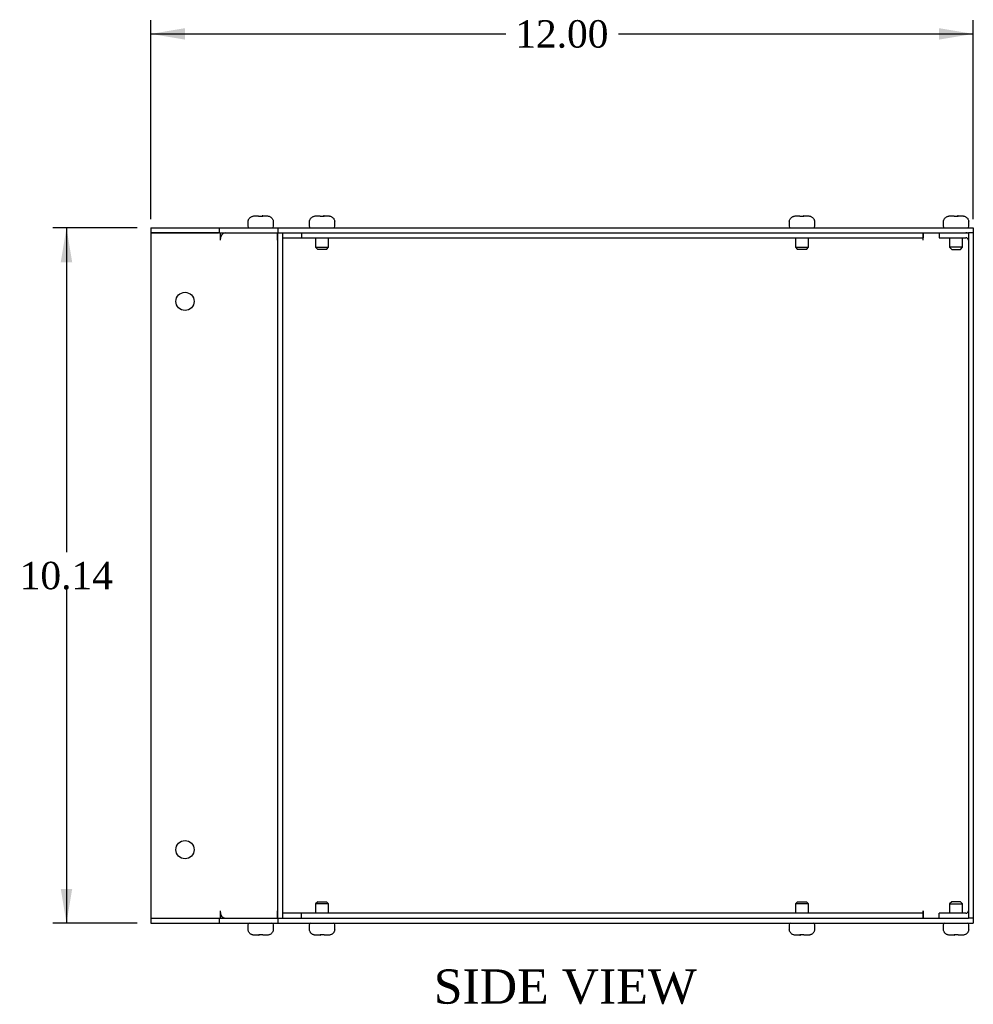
# Model space of a CAD drawing. Header units: inches. Extents: x 0.2 to 77.9, y -0.5 to 51.8.
# Tile 3 of 6: x 37.4 to 51.4, y 18.6 to 33. Entities that reach past the tile are written whole.
import ezdxf
from ezdxf.enums import TextEntityAlignment as Align

# ---------------------------------------------------------------- set-up
doc = ezdxf.new("R2010")
doc.units = ezdxf.units.IN
doc.header["$MEASUREMENT"] = 0
for name, color, linetype in [('COM55548-5', 7, 'Continuous'), ('COM55549-5', 7, 'Continuous'), ('COM55550-5', 7, 'Continuous'), ('Default', 7, 'Continuous'), ('SCS19491', 7, 'Continuous')]:
    doc.layers.add(name, color=color, linetype=linetype)
doc.styles.add('SEACAD_Times_New_Roman', font='times.ttf')
doc.dimstyles.new('HAMMOND_(STH_-_66x44)', dxfattribs={"dimtxt": 0.4, "dimasz": 0.5, "dimexe": 0.2, "dimexo": 0.2, "dimgap": 0.1, "dimtad": 0, "dimtih": 1, "dimtoh": 1, "dimzin": 0, "dimdsep": 46, "dimtxsty": 'SEACAD_Times_New_Roman', "dimblk1": '_SE_FILLED', "dimblk2": '_SE_FILLED', "dimsah": 1, "dimcen": 0.2, "dimadec": 0, "dimazin": 0, "dimtfac": 0.8, "dimtofl": 0, "dimtmove": 0, "dimatfit": 3, "dimfxl": 1, "dimtolj": 1, "dimtzin": 0, "dimarcsym": 0})

# ---------------------------------------------------------------- blocks, each defined once
blk = doc.blocks.new('SE4')
at = {"layer": 'COM55548-5', "color": 7, "linetype": 'Continuous'}
for p, q in [((39.351, 29.923), (40.351, 29.923)), ((39.351, 29.923), (39.351, 29.851)), ((40.351, 29.923), (41.207, 29.923)), ((40.351, 29.923), (40.351, 29.851)), ((41.207, 29.923), (51.351, 29.923)), ((41.207, 29.923), (41.207, 29.851)), ((51.351, 29.923), (51.351, 29.851)), ((39.351, 29.851), (40.337, 29.851)), ((40.356, 29.851), (41.202, 29.851)), ((41.207, 29.851), (41.207, 29.851)), ((41.279, 29.851), (51.279, 29.851)), ((39.351, 19.851), (40.337, 19.851)), ((39.351, 19.851), (39.351, 19.779)), ((40.351, 19.851), (40.351, 19.779)), ((40.356, 19.851), (41.202, 19.851)), ((41.207, 19.851), (41.207, 19.851)), ((41.207, 19.851), (41.207, 19.779)), ((41.279, 19.851), (51.279, 19.851)), ((51.351, 19.851), (51.351, 19.779)), ((39.351, 19.779), (40.351, 19.779)), ((40.351, 19.779), (41.207, 19.779)), ((41.207, 19.779), (51.351, 19.779))]:
    blk.add_line(p, q, dxfattribs=at)
at = {"layer": 'COM55549-5', "color": 7, "linetype": 'Continuous'}
for p, q in [((40.337, 29.851), (39.351, 29.851)), ((39.351, 29.851), (39.351, 19.851)), ((40.356, 29.851), (40.337, 29.851)), ((40.363, 29.851), (40.363, 29.743)), ((40.363, 29.743), (40.363, 29.743)), ((40.414, 29.851), (40.414, 29.844)), ((41.196, 29.851), (41.196, 29.743)), ((41.196, 29.743), (41.196, 29.743)), ((41.207, 29.851), (41.202, 29.851)), ((41.207, 29.851), (41.279, 29.851)), ((41.207, 19.851), (41.207, 29.851)), ((41.279, 19.851), (41.279, 29.851)), ((41.279, 29.779), (41.55, 29.779)), ((41.55, 29.851), (41.55, 29.779)), ((39.351, 19.851), (40.337, 19.851)), ((40.337, 19.851), (40.356, 19.851)), ((40.363, 19.959), (40.363, 19.851)), ((40.363, 19.959), (40.363, 19.959)), ((40.414, 19.857), (40.414, 19.851)), ((41.196, 19.959), (41.196, 19.959)), ((41.196, 19.959), (41.196, 19.851)), ((41.202, 19.851), (41.207, 19.851)), ((41.207, 19.851), (41.279, 19.851)), ((41.55, 19.923), (41.279, 19.923)), ((41.55, 19.851), (41.55, 19.923))]:
    blk.add_line(p, q, dxfattribs=at)
for centre in [(39.851, 28.851), (39.851, 20.851)]:
    blk.add_circle(centre, 0.133, dxfattribs=at)
for centre, major_axis, start_param, end_param in [((40.439, 29.743), (0, -0.108), 3.141593, 4.712389), ((41.273, 29.743), (0, 0.108), 1.532608, 1.570796), ((40.439, 19.959), (0, -0.108), 4.712389, 6.283185), ((41.273, 19.959), (0, 0.108), 1.570796, 1.608984)]:
    blk.add_ellipse(centre, major_axis=major_axis, ratio=0.707107, start_param=start_param, end_param=end_param, dxfattribs=at)
at = {"layer": 'COM55550-5', "color": 7, "linetype": 'Continuous'}
for p, q in [((41.55, 29.779), (50.618, 29.779)), ((50.618, 29.743), (50.618, 29.851)), ((50.618, 29.851), (50.618, 29.779)), ((50.618, 29.743), (50.618, 29.779)), ((50.618, 29.743), (50.618, 29.743)), ((50.851, 29.851), (50.851, 29.779)), ((50.851, 29.779), (51.243, 29.779)), ((51.279, 29.851), (51.279, 19.851)), ((51.351, 29.851), (51.279, 29.851)), ((51.351, 29.851), (51.351, 19.851)), ((50.618, 19.923), (41.55, 19.923)), ((50.618, 19.959), (50.618, 19.851)), ((50.618, 19.959), (50.618, 19.959)), ((50.618, 19.923), (50.618, 19.959)), ((50.618, 19.851), (50.618, 19.923)), ((50.851, 19.851), (50.851, 19.923)), ((51.243, 19.923), (50.851, 19.923)), ((51.351, 19.851), (51.279, 19.851))]:
    blk.add_line(p, q, dxfattribs=at)
for centre, radius, start, end in [((51.243, 29.743), 0.108, 70.5288, 90), ((51.243, 29.743), 0.036, 0, 90), ((51.243, 19.959), 0.036, 270, 0), ((51.243, 19.959), 0.108, 270, 289.4712)]:
    blk.add_arc(centre, radius, start, end, dxfattribs=at)
at = {"layer": 'SCS19491', "color": 7, "linetype": 'Continuous'}
for p, q in [((40.863, 30.098), (40.924, 30.098)), ((40.926, 30.093), (40.985, 30.094)), ((40.98, 30.098), (40.977, 30.098)), ((40.982, 30.098), (40.98, 30.098)), ((40.984, 30.098), (40.982, 30.098)), ((40.984, 30.098), (41.048, 30.098)), ((40.985, 30.094), (40.984, 30.098)), ((41.758, 30.098), (41.82, 30.098)), ((41.821, 30.093), (41.881, 30.094)), ((41.875, 30.098), (41.872, 30.098)), ((41.877, 30.098), (41.875, 30.098)), ((41.88, 30.098), (41.877, 30.098)), ((41.88, 30.098), (41.944, 30.098)), ((41.881, 30.094), (41.88, 30.098)), ((48.758, 30.098), (48.82, 30.098)), ((48.821, 30.093), (48.881, 30.094)), ((48.875, 30.098), (48.872, 30.098)), ((48.877, 30.098), (48.875, 30.098)), ((48.88, 30.098), (48.877, 30.098)), ((48.88, 30.098), (48.944, 30.098)), ((48.881, 30.094), (48.88, 30.098)), ((51.008, 30.098), (51.07, 30.098)), ((51.071, 30.093), (51.131, 30.094)), ((51.125, 30.098), (51.122, 30.098)), ((51.127, 30.098), (51.125, 30.098)), ((51.13, 30.098), (51.127, 30.098)), ((51.13, 30.098), (51.194, 30.098)), ((51.131, 30.094), (51.13, 30.098)), ((40.768, 30.008), (40.768, 29.948)), ((40.772, 30.023), (40.769, 30.023)), ((41.139, 30.023), (41.142, 30.023)), ((41.143, 29.948), (41.143, 30.008)), ((41.663, 30.008), (41.663, 29.948)), ((41.667, 30.023), (41.664, 30.023)), ((42.035, 30.023), (42.037, 30.023)), ((42.038, 29.948), (42.038, 30.008)), ((48.663, 30.008), (48.663, 29.948)), ((48.667, 30.023), (48.664, 30.023)), ((49.035, 30.023), (49.037, 30.023)), ((49.038, 29.948), (49.038, 30.008)), ((50.913, 30.008), (50.913, 29.948)), ((50.917, 30.023), (50.914, 30.023)), ((51.285, 30.023), (51.287, 30.023)), ((51.288, 29.948), (51.288, 30.008)), ((41.756, 29.779), (41.756, 29.64)), ((41.946, 29.64), (41.946, 29.779)), ((48.756, 29.779), (48.756, 29.64)), ((48.946, 29.64), (48.946, 29.779)), ((51.006, 29.779), (51.006, 29.64)), ((51.196, 29.64), (51.196, 29.779)), ((41.756, 29.64), (41.946, 29.64)), ((41.756, 29.64), (41.786, 29.61)), ((41.916, 29.61), (41.786, 29.61)), ((41.916, 29.61), (41.946, 29.64)), ((48.756, 29.64), (48.946, 29.64)), ((48.756, 29.64), (48.786, 29.61)), ((48.916, 29.61), (48.786, 29.61)), ((48.916, 29.61), (48.946, 29.64)), ((51.196, 29.64), (51.006, 29.64)), ((51.006, 29.64), (51.036, 29.61)), ((51.036, 29.61), (51.166, 29.61)), ((51.166, 29.61), (51.196, 29.64)), ((41.786, 20.091), (41.756, 20.061)), ((41.946, 20.061), (41.756, 20.061)), ((41.756, 20.061), (41.756, 19.923)), ((41.786, 20.091), (41.916, 20.091)), ((41.946, 20.061), (41.916, 20.091)), ((41.946, 19.923), (41.946, 20.061)), ((48.786, 20.091), (48.756, 20.061)), ((48.946, 20.061), (48.756, 20.061)), ((48.756, 20.061), (48.756, 19.923)), ((48.786, 20.091), (48.916, 20.091)), ((48.946, 20.061), (48.916, 20.091)), ((48.946, 19.923), (48.946, 20.061)), ((51.036, 20.091), (51.006, 20.061)), ((51.006, 20.061), (51.196, 20.061)), ((51.006, 20.061), (51.006, 19.923)), ((51.166, 20.091), (51.036, 20.091)), ((51.196, 20.061), (51.166, 20.091)), ((51.196, 19.923), (51.196, 20.061)), ((40.768, 19.754), (40.768, 19.694)), ((41.143, 19.694), (41.143, 19.754)), ((41.663, 19.754), (41.663, 19.694)), ((42.038, 19.694), (42.038, 19.754)), ((48.663, 19.754), (48.663, 19.694)), ((49.038, 19.694), (49.038, 19.754)), ((50.913, 19.754), (50.913, 19.694)), ((51.288, 19.694), (51.288, 19.754)), ((40.772, 19.679), (40.769, 19.679)), ((40.927, 19.604), (40.863, 19.604)), ((40.985, 19.608), (40.926, 19.607)), ((40.926, 19.607), (40.927, 19.604)), ((40.927, 19.604), (40.929, 19.604)), ((40.929, 19.604), (40.931, 19.604)), ((40.931, 19.604), (40.934, 19.604)), ((41.048, 19.604), (40.987, 19.604)), ((41.139, 19.679), (41.142, 19.679)), ((41.667, 19.679), (41.664, 19.679)), ((41.822, 19.604), (41.758, 19.604)), ((41.881, 19.608), (41.821, 19.607)), ((41.821, 19.607), (41.822, 19.604)), ((41.822, 19.604), (41.824, 19.604)), ((41.824, 19.604), (41.827, 19.604)), ((41.827, 19.604), (41.829, 19.604)), ((41.944, 19.604), (41.882, 19.604)), ((42.035, 19.679), (42.037, 19.679)), ((48.667, 19.679), (48.664, 19.679)), ((48.822, 19.604), (48.758, 19.604)), ((48.881, 19.608), (48.821, 19.607)), ((48.821, 19.607), (48.822, 19.604)), ((48.822, 19.604), (48.824, 19.604)), ((48.824, 19.604), (48.827, 19.604)), ((48.827, 19.604), (48.829, 19.604)), ((48.944, 19.604), (48.882, 19.604)), ((49.035, 19.679), (49.037, 19.679)), ((50.917, 19.679), (50.914, 19.679)), ((51.072, 19.604), (51.008, 19.604)), ((51.131, 19.608), (51.071, 19.607)), ((51.071, 19.607), (51.072, 19.604)), ((51.072, 19.604), (51.074, 19.604)), ((51.074, 19.604), (51.077, 19.604)), ((51.077, 19.604), (51.079, 19.604)), ((51.194, 19.604), (51.132, 19.604)), ((51.285, 19.679), (51.287, 19.679))]:
    blk.add_line(p, q, dxfattribs=at)
for centre, radius, start, end in [((40.858, 30.008), 0.09, 170.4059, 180), ((40.793, 29.948), 0.025, 180, 270), ((41.118, 29.948), 0.025, 270, 0), ((41.053, 30.008), 0.09, 0, 9.5941), ((41.753, 30.008), 0.09, 170.4059, 180), ((41.688, 29.948), 0.025, 180, 270), ((42.013, 29.948), 0.025, 270, 0), ((41.948, 30.008), 0.09, 0, 9.5941), ((48.753, 30.008), 0.09, 170.4059, 180), ((48.688, 29.948), 0.025, 180, 270), ((49.013, 29.948), 0.025, 270, 0), ((48.948, 30.008), 0.09, 0, 9.5941), ((51.003, 30.008), 0.09, 170.4059, 180), ((50.938, 29.948), 0.025, 180, 270), ((51.263, 29.948), 0.025, 270, 0), ((51.198, 30.008), 0.09, 0, 9.5941), ((40.793, 19.754), 0.025, 90, 180), ((40.858, 19.694), 0.09, 180, 189.5941), ((41.118, 19.754), 0.025, 0, 90), ((41.053, 19.694), 0.09, 350.4059, 0), ((41.688, 19.754), 0.025, 90, 180), ((41.753, 19.694), 0.09, 180, 189.5941), ((42.013, 19.754), 0.025, 0, 90), ((41.948, 19.694), 0.09, 350.4059, 0), ((48.688, 19.754), 0.025, 90, 180), ((48.753, 19.694), 0.09, 180, 189.5941), ((49.013, 19.754), 0.025, 0, 90), ((48.948, 19.694), 0.09, 350.4059, 0), ((50.938, 19.754), 0.025, 90, 180), ((51.003, 19.694), 0.09, 180, 189.5941), ((51.263, 19.754), 0.025, 0, 90), ((51.198, 19.694), 0.09, 350.4059, 0)]:
    blk.add_arc(centre, radius, start, end, dxfattribs=at)
for points in [[(40.772, 30.023), (40.773, 30.028), (40.774, 30.033), (40.778, 30.043), (40.78, 30.048), (40.785, 30.057), (40.788, 30.062), (40.795, 30.07), (40.799, 30.073), (40.808, 30.08), (40.812, 30.083), (40.821, 30.088), (40.826, 30.09), (40.836, 30.094), (40.842, 30.095), (40.852, 30.097), (40.857, 30.098), (40.863, 30.098)], [(41.048, 30.098), (41.054, 30.098), (41.059, 30.097), (41.07, 30.095), (41.075, 30.094), (41.085, 30.091), (41.09, 30.088), (41.099, 30.083), (41.103, 30.08), (41.112, 30.073), (41.116, 30.07), (41.123, 30.061), (41.126, 30.057), (41.131, 30.048), (41.133, 30.043), (41.137, 30.033), (41.138, 30.028), (41.139, 30.023)], [(41.667, 30.023), (41.668, 30.028), (41.669, 30.033), (41.673, 30.043), (41.675, 30.048), (41.681, 30.057), (41.684, 30.062), (41.691, 30.07), (41.694, 30.073), (41.703, 30.08), (41.707, 30.083), (41.717, 30.088), (41.721, 30.09), (41.732, 30.094), (41.737, 30.095), (41.747, 30.097), (41.753, 30.098), (41.758, 30.098)], [(41.944, 30.098), (41.949, 30.098), (41.954, 30.097), (41.965, 30.095), (41.97, 30.094), (41.98, 30.091), (41.985, 30.088), (41.994, 30.083), (41.999, 30.08), (42.007, 30.073), (42.011, 30.07), (42.018, 30.061), (42.021, 30.057), (42.026, 30.048), (42.029, 30.043), (42.032, 30.033), (42.034, 30.028), (42.035, 30.023)], [(48.667, 30.023), (48.668, 30.028), (48.669, 30.033), (48.673, 30.043), (48.675, 30.048), (48.681, 30.057), (48.684, 30.062), (48.691, 30.07), (48.694, 30.073), (48.703, 30.08), (48.707, 30.083), (48.717, 30.088), (48.721, 30.09), (48.732, 30.094), (48.737, 30.095), (48.747, 30.097), (48.753, 30.098), (48.758, 30.098)], [(48.944, 30.098), (48.949, 30.098), (48.954, 30.097), (48.965, 30.095), (48.97, 30.094), (48.98, 30.091), (48.985, 30.088), (48.994, 30.083), (48.999, 30.08), (49.007, 30.073), (49.011, 30.07), (49.018, 30.061), (49.021, 30.057), (49.026, 30.048), (49.029, 30.043), (49.032, 30.033), (49.034, 30.028), (49.035, 30.023)], [(50.917, 30.023), (50.918, 30.028), (50.919, 30.033), (50.923, 30.043), (50.925, 30.048), (50.931, 30.057), (50.934, 30.062), (50.941, 30.07), (50.944, 30.073), (50.953, 30.08), (50.957, 30.083), (50.967, 30.088), (50.971, 30.09), (50.982, 30.094), (50.987, 30.095), (50.997, 30.097), (51.003, 30.098), (51.008, 30.098)], [(51.194, 30.098), (51.199, 30.098), (51.204, 30.097), (51.215, 30.095), (51.22, 30.094), (51.23, 30.091), (51.235, 30.088), (51.244, 30.083), (51.249, 30.08), (51.257, 30.073), (51.261, 30.07), (51.268, 30.061), (51.271, 30.057), (51.276, 30.048), (51.279, 30.043), (51.282, 30.033), (51.284, 30.028), (51.285, 30.023)], [(40.863, 19.604), (40.857, 19.604), (40.852, 19.604), (40.841, 19.606), (40.836, 19.607), (40.826, 19.611), (40.821, 19.613), (40.812, 19.618), (40.808, 19.621), (40.799, 19.628), (40.795, 19.631), (40.788, 19.64), (40.785, 19.644), (40.78, 19.653), (40.778, 19.658), (40.774, 19.668), (40.773, 19.673), (40.772, 19.679)], [(41.139, 19.679), (41.138, 19.673), (41.137, 19.668), (41.133, 19.658), (41.131, 19.653), (41.126, 19.644), (41.123, 19.64), (41.116, 19.631), (41.112, 19.628), (41.103, 19.621), (41.099, 19.618), (41.09, 19.613), (41.085, 19.611), (41.075, 19.607), (41.069, 19.606), (41.059, 19.604), (41.054, 19.604), (41.048, 19.604)], [(41.758, 19.604), (41.753, 19.604), (41.747, 19.604), (41.737, 19.606), (41.732, 19.607), (41.721, 19.611), (41.717, 19.613), (41.707, 19.618), (41.703, 19.621), (41.695, 19.628), (41.691, 19.631), (41.684, 19.64), (41.681, 19.644), (41.675, 19.653), (41.673, 19.658), (41.669, 19.668), (41.668, 19.673), (41.667, 19.679)], [(42.035, 19.679), (42.034, 19.673), (42.032, 19.668), (42.029, 19.658), (42.026, 19.653), (42.021, 19.644), (42.018, 19.64), (42.011, 19.631), (42.007, 19.628), (41.999, 19.621), (41.994, 19.618), (41.985, 19.613), (41.98, 19.611), (41.97, 19.607), (41.965, 19.606), (41.954, 19.604), (41.949, 19.604), (41.944, 19.604)], [(48.758, 19.604), (48.753, 19.604), (48.747, 19.604), (48.737, 19.606), (48.732, 19.607), (48.721, 19.611), (48.717, 19.613), (48.707, 19.618), (48.703, 19.621), (48.695, 19.628), (48.691, 19.631), (48.684, 19.64), (48.681, 19.644), (48.675, 19.653), (48.673, 19.658), (48.669, 19.668), (48.668, 19.673), (48.667, 19.679)], [(49.035, 19.679), (49.034, 19.673), (49.032, 19.668), (49.029, 19.658), (49.026, 19.653), (49.021, 19.644), (49.018, 19.64), (49.011, 19.631), (49.007, 19.628), (48.999, 19.621), (48.994, 19.618), (48.985, 19.613), (48.98, 19.611), (48.97, 19.607), (48.965, 19.606), (48.954, 19.604), (48.949, 19.604), (48.944, 19.604)], [(51.008, 19.604), (51.003, 19.604), (50.997, 19.604), (50.987, 19.606), (50.982, 19.607), (50.971, 19.611), (50.967, 19.613), (50.957, 19.618), (50.953, 19.621), (50.945, 19.628), (50.941, 19.631), (50.934, 19.64), (50.931, 19.644), (50.925, 19.653), (50.923, 19.658), (50.919, 19.668), (50.918, 19.673), (50.917, 19.679)], [(51.285, 19.679), (51.284, 19.673), (51.282, 19.668), (51.279, 19.658), (51.276, 19.653), (51.271, 19.644), (51.268, 19.64), (51.261, 19.631), (51.257, 19.628), (51.249, 19.621), (51.244, 19.618), (51.235, 19.613), (51.23, 19.611), (51.22, 19.607), (51.215, 19.606), (51.204, 19.604), (51.199, 19.604), (51.194, 19.604)]]:
    blk.add_open_spline(points, degree=3, knots=[0, 0, 0, 0, 0.125, 0.125, 0.25, 0.25, 0.375, 0.375, 0.5, 0.5, 0.625, 0.625, 0.75, 0.75, 0.875, 0.875, 1, 1, 1, 1], dxfattribs=at)
for points in [[(40.924, 30.098), (40.925, 30.098), (40.925, 30.096), (40.926, 30.093)], [(41.82, 30.098), (41.82, 30.098), (41.82, 30.096), (41.821, 30.093)], [(48.82, 30.098), (48.82, 30.098), (48.82, 30.096), (48.821, 30.093)], [(51.07, 30.098), (51.07, 30.098), (51.07, 30.096), (51.071, 30.093)], [(40.987, 19.604), (40.986, 19.604), (40.986, 19.605), (40.985, 19.608)], [(41.882, 19.604), (41.881, 19.604), (41.881, 19.605), (41.881, 19.608)], [(48.882, 19.604), (48.881, 19.604), (48.881, 19.605), (48.881, 19.608)], [(51.132, 19.604), (51.131, 19.604), (51.131, 19.605), (51.131, 19.608)]]:
    blk.add_open_spline(points, degree=3, dxfattribs=at)
blk = doc.blocks.new('DMBLK8146')
at = {"layer": 'Default', "linetype": 'Continuous', "transparency": 16777216}
for points in [[(39.851, 32.838), (39.351, 32.754), (39.851, 32.671)], [(50.851, 32.838), (50.851, 32.671), (51.351, 32.754)]]:
    blk.add_hatch(color=7, dxfattribs=at).paths.add_polyline_path(points)
at = {"layer": 'Default', "color": 7, "linetype": 'Continuous', "transparency": 16777216}
for p, q in [((39.351, 30.051), (39.351, 32.954)), ((51.351, 30.051), (51.351, 32.954)), ((39.351, 32.754), (44.529, 32.754)), ((46.173, 32.754), (51.351, 32.754))]:
    blk.add_line(p, q, dxfattribs=at)
at = {"layer": 'Default', "color": 7, "linetype": 'Continuous', "transparency": 16777216, "style": 'SEACAD_Times_New_Roman'}
blk.add_text('12.00', height=0.4, dxfattribs=at).set_placement((44.669, 32.954), align=Align.TOP_LEFT)
blk = doc.blocks.new('_SE_FILLED')
at = {"color": 0}
blk.add_line((0, 0), (-1, 0), dxfattribs=at)
blk.add_solid([(0, 0), (-1, -0.1665), (-1, 0.1665), (0, 0)], dxfattribs=at)
blk = doc.blocks.new('DMBLK8147')
at = {"layer": 'Default', "linetype": 'Continuous', "transparency": 16777216}
for points in [[(38.038, 29.423), (38.205, 29.423), (38.121, 29.923)], [(38.038, 20.279), (38.121, 19.779), (38.205, 20.279)]]:
    blk.add_hatch(color=7, dxfattribs=at).paths.add_polyline_path(points)
at = {"layer": 'Default', "color": 7, "linetype": 'Continuous', "transparency": 16777216}
for p, q in [((39.151, 29.923), (37.921, 29.923)), ((38.121, 29.923), (38.121, 25.191)), ((38.121, 24.651), (38.121, 19.779)), ((39.151, 19.779), (37.921, 19.779))]:
    blk.add_line(p, q, dxfattribs=at)
at = {"layer": 'Default', "color": 7, "linetype": 'Continuous', "transparency": 16777216, "style": 'SEACAD_Times_New_Roman'}
blk.add_text('10.14', height=0.4, dxfattribs=at).set_placement((37.439, 25.051), align=Align.TOP_LEFT)

msp = doc.modelspace()

# ---------------------------------------------------------------- block references
at = {"layer": 'Default'}
msp.add_blockref('SE4', (0, 0), dxfattribs=at)

# ---------------------------------------------------------------- texts
at = {"layer": 'Default', "color": 7, "linetype": 'Continuous', "style": 'SEACAD_Times_New_Roman'}
msp.add_text('SIDE VIEW', height=0.5, dxfattribs=at).set_placement((43.479, 19.104), align=Align.TOP_LEFT)

# ---------------------------------------------------------------- dimensions: what is measured, and where the dimension line sits
at = {"layer": 'Default', "color": 7, "linetype": 'Continuous'}
for base, p1, p2, angle, picture, middle in [((39.351, 32.754), (39.351, 29.851), (51.351, 29.851), 0, 'DMBLK8146', (45.351, 32.754)), ((38.121, 29.923), (39.351, 29.923), (39.351, 19.779), 270, 'DMBLK8147', (38.121, 24.851))]:
    dim = msp.add_linear_dim(base=base, p1=p1, p2=p2, angle=angle, text='\\A1;<>', dimstyle='HAMMOND_(STH_-_66x44)', dxfattribs=at)
    dim.commit()
    dim.dimension.update_dxf_attribs({"geometry": picture, "text_midpoint": middle, "dimtype": 161})

doc.saveas('drawing.dxf')
